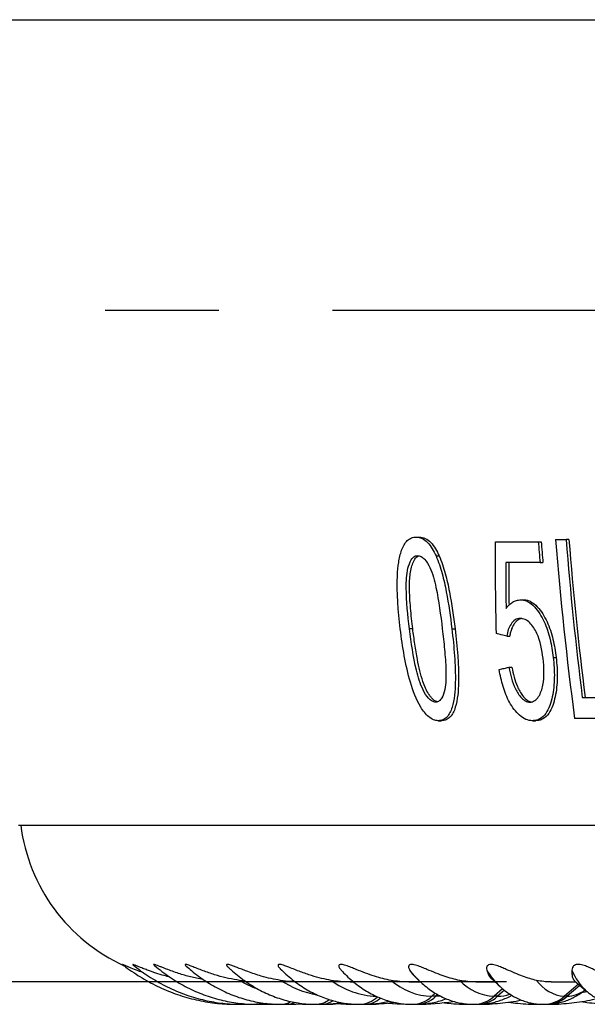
# Model space of a CAD drawing. Header units: millimetres. Extents: x 10 to 412, y 8 to 584.
# Tile 7 of 83: x 55 to 68, y 324 to 346. Entities that reach past the tile are written whole.
import ezdxf

# ---------------------------------------------------------------- set-up
doc = ezdxf.new("R2010")
doc.units = ezdxf.units.MM
doc.linetypes.add('CENTERX2', pattern=[20.32, 12.7, -2.54, 2.54, -2.54])
for name, color, linetype in [('CENTERLINE', 4, 'CENTERX2'), ('DETAIL', 3, 'Continuous'), ('DIMENSIONS', 2, 'Continuous')]:
    doc.layers.add(name, color=color, linetype=linetype)
doc.layers.add('OUTLINE', color=7, linetype='Continuous', lineweight=25)
doc.styles.add('SLDTEXTSTYLE0', font='TXT', dxfattribs={"width": 0.75})
doc.dimstyles.new('SLDDIMSTYLE8', dxfattribs={"dimtxt": 3.5, "dimasz": 2, "dimexe": 0, "dimexo": 0.0625, "dimgap": 0.875, "dimtad": 1, "dimrnd": 1e-09, "dimzin": 12, "dimdsep": 46, "dimtxsty": 'SLDTEXTSTYLE0', "dimsah": 1, "dimcen": 0.09, "dimadec": 0, "dimazin": 3, "dimtfac": 1, "dimtofl": 0, "dimtmove": 0, "dimatfit": 3, "dimfxl": 0, "dimfrac": 2, "dimtolj": 1, "dimtzin": 12, "dimarcsym": 0})

# ---------------------------------------------------------------- blocks, each defined once
blk = doc.blocks.new('_D_47')
at = {"layer": 'DIMENSIONS'}
for p, q in [((84.3, 349.505), (34.665, 349.505)), ((36.665, 349.505), (36.665, 324.805)), ((65.985, 324.805), (34.665, 324.805))]:
    blk.add_line(p, q, dxfattribs=at)
for points in [[(36.665, 349.505), (36.165, 347.505), (37.165, 347.505)], [(36.665, 324.805), (37.165, 326.805), (36.165, 326.805)]]:
    blk.add_solid(points, dxfattribs=at)
at = {"layer": 'DIMENSIONS', "insert": (32.153, 332.629), "char_height": 3.5, "attachment_point": 1, "rotation": 90, "style": 'SLDTEXTSTYLE0'}
blk.add_mtext('24,7', dxfattribs=at)

msp = doc.modelspace()

# ---------------------------------------------------------------- linework, layer by layer
at = {"layer": 'CENTERLINE'}
msp.add_line((135.76409, 339.80517), (42.40541, 339.80517), dxfattribs=at)
at = {"layer": 'DETAIL'}
for p, q in [((53.43475, 346.30517), (89.08475, 346.30517)), ((63.89231, 332.69367), (63.8192, 332.69367)), ((64.76665, 332.69205), (64.83702, 332.69205)), ((62.31412, 325.04702), (62.29722, 325.06514)), ((67.59084, 324.75311), (67.27905, 324.48392)), ((67.62195, 324.72633), (67.34116, 324.48392)), ((64.39459, 324.55597), (64.31768, 324.48392)), ((64.44948, 324.52234), (64.40847, 324.48392)), ((65.89835, 324.65305), (65.70942, 324.48392)), ((65.93906, 324.62079), (65.78615, 324.48392)), ((67.78008, 324.58701), (67.66167, 324.56333)), ((64.40847, 324.48392), (64.31768, 324.48392)), ((64.5108, 324.48826), (64.40847, 324.48392)), ((65.78615, 324.48392), (65.70942, 324.48392)), ((67.34116, 324.48392), (67.27905, 324.48392))]:
    msp.add_line(p, q, dxfattribs=at)
at = {"layer": 'DETAIL', "flags": 128}
for points in [[(64.01994, 324.84712), (63.92614, 324.94514), (63.82594, 325.06514)], [(60.12691, 324.31437), (60.11988, 324.31259), (60.05752, 324.30517), (60.05746, 324.30517)], [(60.52702, 324.33172), (60.46554, 324.31259), (60.39566, 324.30517), (60.39559, 324.30517)], [(60.63749, 324.3213), (60.60464, 324.31259), (60.53475, 324.30517)]]:
    msp.add_lwpolyline(points, dxfattribs=at)
at = {"layer": 'DETAIL'}
for centre, radius, start, end in [((67.02696, 325.96488), 1.7321, 211.295631, 226.893848), ((68.70456, 325.59118), 1.36316, 202.699289, 226.619576), ((61.41682, 327.2521), 2.78601, 239.98619, 248.796542), ((62.17008, 326.7434), 2.2663, 237.141053, 259.409187), ((63.14943, 326.28831), 1.80546, 233.35562, 267.601472), ((64.35796, 325.9256), 1.44224, 228.845213, 268.399349), ((65.76163, 325.60391), 1.1212, 222.969478, 267.330808), ((67.34843, 325.32621), 0.84514, 215.146829, 265.291705), ((65.78341, 325.38028), 0.89636, 270.17505, 288.071173), ((67.32258, 325.16262), 0.67896, 271.56761, 307.780864), ((60.94988, 324.72819), 0.42303, 270.295699, 300.789701), ((61.07815, 324.72557), 0.42041, 270.325495, 294.773733), ((61.71862, 324.80802), 0.50287, 270.458289, 307.476066), ((61.83458, 324.8074), 0.50226, 270.554382, 302.91189), ((62.69412, 324.8874), 0.58228, 270.722087, 314.671328), ((62.79862, 324.88337), 0.57825, 270.702227, 310.091948), ((63.87556, 324.94121), 0.63606, 270.49467, 314.033773), ((63.96567, 324.94285), 0.63772, 270.565373, 313.974557), ((65.24877, 324.98805), 0.6829, 270.309495, 312.419474), ((65.32506, 324.98919), 0.68404, 270.359599, 312.382843), ((66.80298, 325.02848), 0.72332, 270.178551, 311.160804), ((66.86481, 325.0292), 0.72404, 270.21481, 311.139577)]:
    msp.add_arc(centre, radius, start, end, dxfattribs=at)
at = {"layer": 'OUTLINE'}
for p, q in [((63.96782, 334.74562), (64.03941, 334.74562)), ((65.74196, 334.64171), (66.69594, 334.64171)), ((66.69594, 334.64171), (66.7598, 334.64171)), ((67.08129, 334.69367), (67.31716, 334.69367)), ((67.37923, 334.69367), (67.31716, 334.69367)), ((64.41185, 334.32354), (64.48236, 334.32354)), ((66.73567, 334.17419), (65.96919, 334.17419)), ((66.73567, 334.17419), (66.79961, 334.17419)), ((66.30594, 333.34302), (66.37151, 333.34302)), ((65.99061, 332.53296), (66.05753, 332.53296)), ((67.02968, 332.05568), (67.09386, 332.05568)), ((66.03711, 331.83653), (66.10432, 331.83653)), ((67.67844, 331.16121), (68.70121, 331.16121)), ((68.75872, 330.69367), (67.50754, 330.69367)), ((64.46371, 330.64172), (64.53638, 330.64172)), ((66.56741, 330.64172), (66.63387, 330.64172)), ((55.09092, 328.30517), (89.08475, 328.30517)), ((62.29722, 325.06514), (62.30863, 325.05492)), ((62.30762, 325.05392), (62.31553, 325.04553)), ((63.9223, 324.94154), (64.02497, 324.84225)), ((60.14808, 324.82599), (60.02324, 324.83969)), ((62.49668, 324.80517), (62.57189, 324.80517)), ((63.80422, 324.80517), (64.0621, 324.80517)), ((64.02497, 324.84225), (64.01994, 324.84712)), ((65.30417, 324.80517), (65.72728, 324.80517)), ((65.65479, 324.87068), (65.84487, 324.6989)), ((66.98509, 324.80517), (67.53034, 324.80517)), ((67.50331, 324.82842), (67.76968, 324.59921)), ((59.94029, 324.30517), (60.05752, 324.30517)), ((60.05752, 324.30517), (60.20626, 324.30517)), ((60.20626, 324.30517), (60.30913, 324.30689)), ((60.20626, 324.30517), (60.20944, 324.30517)), ((60.20944, 324.30517), (60.31245, 324.30673)), ((60.37047, 324.30517), (60.39566, 324.30517)), ((60.39566, 324.30517), (60.53475, 324.30517)), ((60.53475, 324.30517), (60.5411, 324.30517)), ((60.72601, 324.30999), (60.91459, 324.30517)), ((60.91459, 324.30517), (60.95214, 324.30517)), ((60.95214, 324.30517), (61.08054, 324.30517)), ((61.08054, 324.30517), (61.08999, 324.30517)), ((61.67311, 324.30517), (61.72273, 324.30517)), ((61.72273, 324.30517), (61.83944, 324.30517)), ((61.83944, 324.30517), (61.85193, 324.30517)), ((62.64025, 324.30517), (62.70156, 324.30517)), ((62.70156, 324.30517), (62.8057, 324.30517)), ((62.8057, 324.30517), (62.82114, 324.30517)), ((63.80864, 324.30517), (63.88118, 324.30517)), ((63.88118, 324.30517), (63.97197, 324.30517)), ((63.97197, 324.30517), (63.99022, 324.30517)), ((65.16941, 324.30517), (65.25261, 324.30517)), ((65.25261, 324.30517), (65.32935, 324.30517)), ((65.32935, 324.30517), (65.35029, 324.30517)), ((66.71218, 324.30517), (66.80542, 324.30517)), ((66.80542, 324.30517), (66.86753, 324.30517)), ((66.86753, 324.30517), (66.891, 324.30517))]:
    msp.add_line(p, q, dxfattribs=at)
at = {"layer": 'OUTLINE', "flags": 128}
msp.add_lwpolyline([(63.3352, 324.32764), (63.5431, 324.31223), (63.80864, 324.30517)], dxfattribs=at)
at = {"layer": 'OUTLINE'}
for centre, radius, start, end in [((141.3441, 340.75017), 74.89767, 184.6780865, 185.0370263), ((140.8874, 340.71921), 74.37632, 184.6870241, 185.0484853), ((142.10062, 340.66504), 75.2566, 184.5510192, 187.6139872), ((143.25111, 340.67505), 76.16916, 184.5039325, 187.1752206), ((143.14261, 340.6741), 75.99904, 184.5133203, 187.1906484), ((59.10955, 328.80517), 4, 187.180756, 245.472435), ((63.99022, 329.30517), 5, 270, 279.286631)]:
    msp.add_arc(centre, radius, start, end, dxfattribs=at)
for points, knots in [([(63.61387, 332.69205), (63.56568, 333.09293), (63.5304, 333.49658), (63.55507, 333.98762), (63.56385, 334.08495), (63.59292, 334.27325), (63.61331, 334.3657), (63.67458, 334.53467), (63.7159, 334.61184), (63.79893, 334.69176), (63.83019, 334.71289), (63.89604, 334.73961), (63.93185, 334.74331), (63.96782, 334.74562)], [0, 0, 0, 0, 0.5, 0.5, 0.625, 0.625, 0.75, 0.75, 0.875, 0.875, 0.9375, 0.9375, 1, 1, 1, 1]), ([(63.96782, 334.74562), (64.01242, 334.74309), (64.057, 334.73635), (64.14541, 334.6935), (64.18652, 334.66165), (64.26288, 334.58191), (64.29725, 334.53509), (64.35888, 334.43446), (64.38567, 334.3791), (64.41185, 334.32354)], [0, 0, 0, 0, 0.25, 0.25, 0.5, 0.5, 0.75, 0.75, 1, 1, 1, 1]), ([(64.03941, 334.74562), (64.08393, 334.74309), (64.12843, 334.73633), (64.21666, 334.69341), (64.25769, 334.66151), (64.33386, 334.58172), (64.36812, 334.53491), (64.42956, 334.43434), (64.45627, 334.37904), (64.48236, 334.32354)], [0, 0, 0, 0, 0.25, 0.25, 0.5, 0.5, 0.75, 0.75, 1, 1, 1, 1]), ([(63.8192, 332.69367), (63.78261, 332.99872), (63.75066, 333.30485), (63.7461, 333.7596), (63.75156, 333.90898), (63.80306, 334.1162), (63.82564, 334.18359), (63.87515, 334.26502), (63.89546, 334.28798), (63.93035, 334.31277), (63.94245, 334.31973), (63.96857, 334.32829), (63.98274, 334.32921), (63.99671, 334.33003)], [0, 0, 0, 0, 0.5, 0.5, 0.75, 0.75, 0.875, 0.875, 0.9375, 0.9375, 0.96875, 0.96875, 1, 1, 1, 1]), ([(63.89231, 332.69367), (63.87468, 332.84818), (63.84821, 333.08005), (63.8261, 333.38922), (63.81901, 333.59555), (63.82122, 333.77555), (63.8336, 333.9278), (63.86089, 334.06972), (63.89716, 334.17697), (63.93642, 334.25016), (63.97026, 334.28968), (64.00166, 334.31436), (64.02092, 334.3206), (64.02892, 334.32319)], [0, 0, 0, 0, 0.26105123, 0.39173837, 0.52239083, 0.610748, 0.69919306, 0.78705182, 0.86888346, 0.91047377, 0.95187825, 0.98000934, 1, 1, 1, 1]), ([(63.99671, 334.33003), (64.02457, 334.32827), (64.05287, 334.32336), (64.10731, 334.29444), (64.13275, 334.27315), (64.20376, 334.1969), (64.24117, 334.13068), (64.34009, 333.92649), (64.37922, 333.77192), (64.47621, 333.31313), (64.51471, 333.0025), (64.55284, 332.69367)], [0, 0, 0, 0, 0.0625, 0.0625, 0.125, 0.125, 0.25, 0.25, 0.5, 0.5, 1, 1, 1, 1]), ([(64.41185, 334.32354), (64.43875, 334.25978), (64.46518, 334.19583), (64.50966, 334.06467), (64.52938, 333.9981), (64.58495, 333.79697), (64.6149, 333.65985), (64.69573, 333.24647), (64.73229, 332.96888), (64.76665, 332.69205)], [0, 0, 0, 0, 0.125, 0.125, 0.25, 0.25, 0.5, 0.5, 1, 1, 1, 1]), ([(64.48236, 334.32354), (64.50923, 334.25976), (64.53563, 334.19578), (64.58005, 334.06458), (64.59974, 333.99801), (64.65525, 333.79686), (64.68519, 333.65976), (64.76599, 333.2464), (64.8026, 332.96885), (64.83702, 332.69205)], [0, 0, 0, 0, 0.125, 0.125, 0.25, 0.25, 0.5, 0.5, 1, 1, 1, 1]), ([(65.96919, 334.17419), (65.96911, 334.0887), (65.96919, 334.00325), (65.96944, 333.91782), (65.96981, 333.78968), (65.97055, 333.66161), (65.97167, 333.53361), (65.97279, 333.40561), (65.97428, 333.27768), (65.97614, 333.14984)], [0, 0, 0, 0, 0.00026081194, 0.00026081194, 0.00026081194, 0.00065205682, 0.00065205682, 0.00065205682, 0.00104332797, 0.00104332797, 0.00104332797, 0.00104332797]), ([(66.03532, 334.17419), (66.03538, 334.08872), (66.03554, 333.87505), (66.03745, 333.55794), (66.04051, 333.32657), (66.04187, 333.22308)], [0, 0, 0, 0, 0.26925988, 0.67315026, 1, 1, 1, 1]), ([(65.97614, 333.14984), (65.99813, 333.17691), (66.02015, 333.204), (66.06839, 333.25224), (66.09456, 333.27296), (66.14968, 333.30703), (66.17875, 333.32074), (66.24112, 333.33802), (66.27351, 333.34049), (66.30594, 333.34302)], [0, 0, 0, 0, 0.25, 0.25, 0.5, 0.5, 0.75, 0.75, 1, 1, 1, 1]), ([(66.30594, 333.34302), (66.3327, 333.34146), (66.35947, 333.33942), (66.4127, 333.32558), (66.43955, 333.31506), (66.51725, 333.27416), (66.56481, 333.23332), (66.6969, 333.0934), (66.76816, 332.97611), (66.88407, 332.72975), (66.92649, 332.59641), (66.9917, 332.32782), (67.01189, 332.19189), (67.02968, 332.05568)], [0, 0, 0, 0, 0.0625, 0.0625, 0.125, 0.125, 0.25, 0.25, 0.5, 0.5, 0.75, 0.75, 1, 1, 1, 1]), ([(66.37151, 333.34302), (66.39825, 333.34146), (66.42499, 333.3394), (66.47817, 333.32551), (66.50499, 333.31496), (66.5826, 333.27391), (66.63008, 333.23297), (66.76186, 333.09285), (66.83293, 332.97552), (66.94849, 332.72919), (66.99079, 332.59595), (67.05588, 332.32757), (67.07606, 332.19176), (67.09386, 332.05568)], [0, 0, 0, 0, 0.0625, 0.0625, 0.125, 0.125, 0.25, 0.25, 0.5, 0.5, 0.75, 0.75, 1, 1, 1, 1]), ([(66.29033, 332.92743), (66.27008, 332.92603), (66.24987, 332.92451), (66.21154, 332.91316), (66.19307, 332.90383), (66.14168, 332.8696), (66.11184, 332.83761), (66.06221, 332.76386), (66.04233, 332.72149), (66.01072, 332.63062), (66.00029, 332.58199), (65.99061, 332.53295)], [0, 0, 0, 0, 0.125, 0.125, 0.25, 0.25, 0.5, 0.5, 0.75, 0.75, 1, 1, 1, 1]), ([(66.32473, 332.92327), (66.31936, 332.92267), (66.29816, 332.92031), (66.24573, 332.90036), (66.1861, 332.84931), (66.13466, 332.77413), (66.09969, 332.69933), (66.07481, 332.61779), (66.06329, 332.56126), (66.05753, 332.53296)], [0, 0, 0, 0, 0.03587959, 0.14154808, 0.37039935, 0.52967198, 0.68918019, 0.84442711, 1, 1, 1, 1]), ([(66.80293, 332.03295), (66.77834, 332.22462), (66.7436, 332.41957), (66.62205, 332.68043), (66.56996, 332.76378), (66.47478, 332.85913), (66.43942, 332.88452), (66.36594, 332.91934), (66.32812, 332.92506), (66.29033, 332.92743)], [0, 0, 0, 0, 0.5, 0.5, 0.75, 0.75, 0.875, 0.875, 1, 1, 1, 1]), ([(64.46371, 330.64172), (64.42741, 330.64428), (64.39116, 330.64868), (64.31835, 330.6788), (64.28258, 330.70222), (64.18196, 330.78721), (64.12346, 330.86443), (63.96907, 331.11452), (63.89679, 331.30544), (63.72688, 331.89019), (63.66612, 332.29192), (63.61387, 332.69205)], [0, 0, 0, 0, 0.0625, 0.0625, 0.125, 0.125, 0.25, 0.25, 0.5, 0.5, 1, 1, 1, 1]), ([(64.40829, 331.0573), (64.39434, 331.0581), (64.3804, 331.05885), (64.3524, 331.06639), (64.33822, 331.07274), (64.29673, 331.09544), (64.27038, 331.11734), (64.19819, 331.19537), (64.15854, 331.26148), (64.05466, 331.46529), (64.01133, 331.61899), (63.90274, 332.07528), (63.85838, 332.38481), (63.8192, 332.69367)], [0, 0, 0, 0, 0.03125, 0.03125, 0.0625, 0.0625, 0.125, 0.125, 0.25, 0.25, 0.5, 0.5, 1, 1, 1, 1]), ([(64.44792, 331.0649), (64.43529, 331.06696), (64.397, 331.0732), (64.34198, 331.11713), (64.28887, 331.17687), (64.23334, 331.25891), (64.1739, 331.37063), (64.10569, 331.54504), (64.04774, 331.75946), (63.99003, 332.03901), (63.9372, 332.35066), (63.90728, 332.57932), (63.89231, 332.69367)], [0, 0, 0, 0, 0.02872083, 0.08705339, 0.1300116, 0.17308181, 0.25730583, 0.34161844, 0.48059379, 0.61986958, 0.80990265, 1, 1, 1, 1]), ([(64.55284, 332.69367), (64.57059, 332.54042), (64.58823, 332.38733), (64.61621, 332.08174), (64.62857, 331.92906), (64.63757, 331.62725), (64.63615, 331.47495), (64.59231, 331.26954), (64.57302, 331.20325), (64.52612, 331.12235), (64.50696, 331.09902), (64.47323, 331.07445), (64.46121, 331.06745), (64.43555, 331.059), (64.42192, 331.05814), (64.40829, 331.0573)], [0, 0, 0, 0, 0.25, 0.25, 0.5, 0.5, 0.75, 0.75, 0.875, 0.875, 0.9375, 0.9375, 0.96875, 0.96875, 1, 1, 1, 1]), ([(64.76665, 332.69205), (64.78959, 332.49154), (64.81061, 332.29142), (64.83899, 331.89249), (64.84766, 331.69414), (64.83872, 331.30432), (64.82341, 331.11105), (64.74513, 330.85667), (64.7082, 330.77905), (64.63013, 330.69709), (64.59986, 330.67565), (64.53532, 330.64807), (64.49958, 330.6441), (64.46371, 330.64172)], [0, 0, 0, 0, 0.25, 0.25, 0.5, 0.5, 0.75, 0.75, 0.875, 0.875, 0.9375, 0.9375, 1, 1, 1, 1]), ([(64.83702, 332.69205), (64.88298, 332.29129), (64.92269, 331.88956), (64.90984, 331.30511), (64.89477, 331.11188), (64.81707, 330.85732), (64.78038, 330.77956), (64.70258, 330.69735), (64.67239, 330.67582), (64.60795, 330.6481), (64.57224, 330.64411), (64.53638, 330.64172)], [0, 0, 0, 0, 0.5, 0.5, 0.75, 0.75, 0.875, 0.875, 0.9375, 0.9375, 1, 1, 1, 1]), ([(65.99061, 332.53295), (65.97053, 332.53812), (65.95046, 332.54328), (65.93042, 332.54844), (65.91038, 332.5536), (65.89035, 332.55876), (65.87034, 332.56392), (65.83378, 332.57335), (65.79729, 332.58278), (65.76085, 332.59221)], [0, 0, 0, 0, 0.000079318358, 0.000079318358, 0.000079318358, 0.000158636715, 0.000158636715, 0.000158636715, 0.000303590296, 0.000303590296, 0.000303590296, 0.000303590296]), ([(66.50679, 331.0573), (66.52658, 331.0584), (66.54625, 331.06), (66.58345, 331.07113), (66.60156, 331.07956), (66.65132, 331.11227), (66.67911, 331.14436), (66.74901, 331.25304), (66.77938, 331.34252), (66.81669, 331.52938), (66.8233, 331.62957), (66.82211, 331.82985), (66.81418, 331.93112), (66.80293, 332.03295)], [0, 0, 0, 0, 0.0625, 0.0625, 0.125, 0.125, 0.25, 0.25, 0.5, 0.5, 0.75, 0.75, 1, 1, 1, 1]), ([(67.02968, 332.05568), (67.03738, 331.98026), (67.04507, 331.90488), (67.05403, 331.75487), (67.05478, 331.68022), (67.05114, 331.45749), (67.03684, 331.31436), (66.97786, 331.04161), (66.93606, 330.90665), (66.82695, 330.75291), (66.78446, 330.71115), (66.70752, 330.66886), (66.68091, 330.65828), (66.62554, 330.64494), (66.59649, 330.64321), (66.56741, 330.64172)], [0, 0, 0, 0, 0.125, 0.125, 0.25, 0.25, 0.5, 0.5, 0.75, 0.75, 0.875, 0.875, 0.9375, 0.9375, 1, 1, 1, 1]), ([(67.09386, 332.05568), (67.10158, 331.98033), (67.10928, 331.90502), (67.11831, 331.75515), (67.11912, 331.68057), (67.11565, 331.45802), (67.10153, 331.31497), (67.04304, 331.04231), (67.00158, 330.90739), (66.89294, 330.7533), (66.85059, 330.71142), (66.77384, 330.66898), (66.74726, 330.65835), (66.69195, 330.64496), (66.66293, 330.64321), (66.63387, 330.64172)], [0, 0, 0, 0, 0.125, 0.125, 0.25, 0.25, 0.5, 0.5, 0.75, 0.75, 0.875, 0.875, 0.9375, 0.9375, 1, 1, 1, 1]), ([(65.82189, 331.78458), (65.84064, 331.78912), (65.8594, 331.79367), (65.87819, 331.79821), (65.89697, 331.80275), (65.91578, 331.8073), (65.9346, 331.81184), (65.96871, 331.82007), (66.00288, 331.8283), (66.03711, 331.83653)], [0, 0, 0, 0, 0.000078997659, 0.000078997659, 0.000078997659, 0.000157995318, 0.000157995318, 0.000157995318, 0.000301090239, 0.000301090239, 0.000301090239, 0.000301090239]), ([(66.56741, 330.64172), (66.51766, 330.64424), (66.46777, 330.65112), (66.36839, 330.69263), (66.32176, 330.72331), (66.18936, 330.83941), (66.11476, 330.94219), (65.99309, 331.16492), (65.94652, 331.28485), (65.87092, 331.53214), (65.84488, 331.65805), (65.82189, 331.78458)], [0, 0, 0, 0, 0.125, 0.125, 0.25, 0.25, 0.5, 0.5, 0.75, 0.75, 1, 1, 1, 1]), ([(66.03711, 331.83653), (66.0538, 331.7539), (66.07306, 331.672), (66.11995, 331.51057), (66.14824, 331.43006), (66.22062, 331.27929), (66.26562, 331.20844), (66.34772, 331.12428), (66.37748, 331.09888), (66.44078, 331.06638), (66.47415, 331.05922), (66.50679, 331.0573)], [0, 0, 0, 0, 0.25, 0.25, 0.5, 0.5, 0.75, 0.75, 0.875, 0.875, 1, 1, 1, 1]), ([(66.10432, 331.83653), (66.12014, 331.76343), (66.15173, 331.61748), (66.21198, 331.43652), (66.2783, 331.29791), (66.34434, 331.19609), (66.42065, 331.11504), (66.49253, 331.06899), (66.53227, 331.06398), (66.54507, 331.06237)], [0, 0, 0, 0, 0.23034727, 0.45994923, 0.58306571, 0.70593959, 0.84182535, 0.94908485, 1, 1, 1, 1]), ([(57.88021, 325.01196), (57.84124, 325.02482), (57.74649, 325.05611), (57.61742, 325.10734), (57.5113, 325.15246), (57.45032, 325.17945), (57.41928, 325.19305), (57.40705, 325.19792), (57.41109, 325.19549), (57.41242, 325.19469)], [0, 0, 0, 0, 0.19419293, 0.47212355, 0.66215752, 0.77296439, 0.86413699, 0.95553836, 1, 1, 1, 1]), ([(57.41228, 325.19451), (57.43488, 325.1769), (57.51623, 325.11349), (57.66086, 325.01157), (57.84762, 324.8924), (58.03938, 324.78382), (58.23545, 324.6858), (58.4354, 324.59862), (58.63874, 324.52246), (58.84499, 324.45743), (59.05367, 324.40374), (59.26428, 324.3614), (59.47636, 324.33054), (59.68563, 324.31162), (59.84045, 324.30555), (59.92408, 324.30523), (59.94029, 324.30517)], [0, 0, 0, 0, 0.03086211, 0.1111143, 0.19127659, 0.27130602, 0.35119707, 0.43095418, 0.51057948, 0.59008339, 0.66947153, 0.74876038, 0.82796179, 0.90709374, 0.98198232, 1, 1, 1, 1]), ([(58.464, 324.91571), (58.43975, 324.92133), (58.35243, 324.94157), (58.20215, 324.9865), (58.04255, 325.04014), (57.9137, 325.08886), (57.82231, 325.12536), (57.74216, 325.15853), (57.68399, 325.18257), (57.65011, 325.19507), (57.63575, 325.19815), (57.64152, 325.19289), (57.64476, 325.18994)], [0, 0, 0, 0, 0.07353212, 0.26474207, 0.45521067, 0.55853926, 0.6616215, 0.7417956, 0.82272799, 0.87670988, 0.93069837, 1, 1, 1, 1]), ([(57.64486, 325.19007), (57.65898, 325.17846), (57.72929, 325.12064), (57.86004, 325.02361), (58.03868, 324.90292), (58.22228, 324.79304), (58.41003, 324.69376), (58.60153, 324.60542), (58.79628, 324.52814), (58.99383, 324.4621), (59.19368, 324.40743), (59.39537, 324.36419), (59.59843, 324.33242), (59.79878, 324.31266), (59.95198, 324.30572), (60.03701, 324.30527), (60.05752, 324.30517)], [0, 0, 0, 0, 0.020368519, 0.101382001, 0.182263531, 0.262938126, 0.343400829, 0.423650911, 0.503693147, 0.583535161, 0.66319085, 0.742679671, 0.822025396, 0.901254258, 0.976177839, 1, 1, 1, 1]), ([(59.21608, 324.8595), (59.16604, 324.86783), (59.02826, 324.89077), (58.84299, 324.93949), (58.6629, 324.99457), (58.52701, 325.0412), (58.41355, 325.08374), (58.32346, 325.11921), (58.25471, 325.14673), (58.19258, 325.17148), (58.14269, 325.18982), (58.11264, 325.19793), (58.10155, 325.19513), (58.11307, 325.18452), (58.11996, 325.17817)], [0, 0, 0, 0, 0.11641886, 0.32048817, 0.4242633, 0.52798252, 0.6300509, 0.68267486, 0.73518923, 0.79120359, 0.83552314, 0.88013527, 0.92824268, 1, 1, 1, 1]), ([(58.1198, 325.17797), (58.12204, 325.17601), (58.17763, 325.12744), (58.29039, 325.0386), (58.45993, 324.91595), (58.63444, 324.80438), (58.81292, 324.70347), (58.99504, 324.61364), (59.18027, 324.535), (59.36815, 324.46769), (59.55822, 324.41183), (59.75, 324.36748), (59.94305, 324.33468), (60.13692, 324.31357), (60.28797, 324.30584), (60.3742, 324.3053), (60.39566, 324.30517)], [0, 0, 0, 0, 0.00346232, 0.08586384, 0.16807052, 0.2499769, 0.33156444, 0.41282566, 0.49375968, 0.5743778, 0.65469799, 0.7347475, 0.81456268, 0.89418591, 0.97366695, 1, 1, 1, 1]), ([(60.02324, 324.83969), (59.94311, 324.85316), (59.78147, 324.88036), (59.57365, 324.93442), (59.40383, 324.98681), (59.2749, 325.03093), (59.14472, 325.07932), (59.02506, 325.12642), (58.93008, 325.16377), (58.86634, 325.18649), (58.82866, 325.1966), (58.80654, 325.19706), (58.806, 325.18512), (58.81752, 325.17034), (58.83013, 325.16044), (58.83063, 325.16005)], [0, 0, 0, 0, 0.16944355, 0.34183735, 0.42934217, 0.51680908, 0.60301172, 0.69088385, 0.7555367, 0.79512042, 0.83503936, 0.86961223, 0.92600802, 0.99706289, 1, 1, 1, 1]), ([(58.83122, 325.1607), (58.87017, 325.12612), (58.96023, 325.04617), (59.10783, 324.93249), (59.27213, 324.8183), (59.44061, 324.71543), (59.61252, 324.62365), (59.78745, 324.54326), (59.96489, 324.47438), (60.14438, 324.41707), (60.32545, 324.37142), (60.50766, 324.33738), (60.69059, 324.31513), (60.83892, 324.30611), (60.92608, 324.30538), (60.95214, 324.30517)], [0, 0, 0, 0, 0.06420384, 0.148448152, 0.232267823, 0.315614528, 0.398470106, 0.480822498, 0.562678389, 0.644062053, 0.725012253, 0.805584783, 0.88584717, 0.965875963, 1, 1, 1, 1]), ([(60.94044, 324.83969), (60.86983, 324.85205), (60.72807, 324.87686), (60.53404, 324.92774), (60.36143, 324.98144), (60.22599, 325.029), (60.10207, 325.07584), (60.00068, 325.11573), (59.90844, 325.15187), (59.83714, 325.17801), (59.78476, 325.19329), (59.75113, 325.19824), (59.7359, 325.19322), (59.73452, 325.18176), (59.74317, 325.16265), (59.76256, 325.14475), (59.77561, 325.1327)], [0, 0, 0, 0, 0.147154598, 0.295445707, 0.392480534, 0.490172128, 0.559710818, 0.630167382, 0.681183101, 0.732618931, 0.766017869, 0.799499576, 0.842699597, 0.880802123, 0.919804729, 1, 1, 1, 1]), ([(62.07185, 324.83969), (62.00062, 324.85303), (61.85752, 324.87984), (61.66878, 324.93333), (61.51066, 324.98565), (61.38602, 325.03099), (61.25703, 325.08111), (61.13867, 325.12861), (61.04242, 325.1652), (60.97522, 325.18701), (60.9297, 325.19686), (60.89675, 325.19677), (60.88076, 325.1843), (60.88615, 325.15935), (60.90412, 325.12981), (60.92611, 325.10974), (60.9362, 325.10052)], [0, 0, 0, 0, 0.14689948, 0.29512387, 0.37325022, 0.45178471, 0.52998691, 0.60989527, 0.6613033, 0.69633355, 0.73166591, 0.76184586, 0.81223834, 0.87698039, 0.9435047, 1, 1, 1, 1]), ([(63.40883, 324.83969), (63.28913, 324.86093), (63.16602, 324.89192), (62.90733, 324.97438), (62.77225, 325.02668), (62.59069, 325.10034), (62.55329, 325.11559), (62.47687, 325.14568), (62.43758, 325.16069), (62.36122, 325.18547), (62.32466, 325.19443), (62.2743, 325.1979), (62.26021, 325.1933), (62.23638, 325.17292), (62.24144, 325.15131), (62.26128, 325.10874), (62.27765, 325.08664), (62.29722, 325.06513)], [0, 0, 0, 0, 0.25, 0.25, 0.5, 0.5, 0.5625, 0.5625, 0.625, 0.625, 0.6875, 0.6875, 0.75, 0.75, 0.875, 0.875, 1, 1, 1, 1]), ([(64.94123, 324.83969), (64.83141, 324.86098), (64.71773, 324.89202), (64.47663, 324.97435), (64.3503, 325.02629), (64.17361, 325.10047), (64.1372, 325.11572), (64.06219, 325.14572), (64.02313, 325.16072), (63.94525, 325.18552), (63.90683, 325.19445), (63.85115, 325.19789), (63.83359, 325.19334), (63.79916, 325.17274), (63.79736, 325.15136), (63.80359, 325.1085), (63.81323, 325.08647), (63.82594, 325.06513)], [0, 0, 0, 0, 0.25, 0.25, 0.5, 0.5, 0.5625, 0.5625, 0.625, 0.625, 0.6875, 0.6875, 0.75, 0.75, 0.875, 0.875, 1, 1, 1, 1]), ([(66.65737, 324.83969), (66.55911, 324.86085), (66.45518, 324.89205), (66.23375, 324.9741), (66.1164, 325.02594), (65.94803, 325.09977), (65.91286, 325.11506), (65.84004, 325.14494), (65.80126, 325.16008), (65.72225, 325.18513), (65.68204, 325.19425), (65.62076, 325.19797), (65.59951, 325.19345), (65.55476, 325.17299), (65.54575, 325.15126), (65.53818, 325.10855), (65.54097, 325.08652), (65.54689, 325.06513)], [0, 0, 0, 0, 0.25, 0.25, 0.5, 0.5, 0.5625, 0.5625, 0.625, 0.625, 0.6875, 0.6875, 0.75, 0.75, 0.875, 0.875, 1, 1, 1, 1]), ([(68.5442, 324.83969), (68.45818, 324.86071), (68.36517, 324.89197), (68.21491, 324.95332), (68.16287, 324.97621), (68.05222, 325.02698), (67.99366, 325.05498), (67.89878, 325.0989), (67.86589, 325.1139), (67.79487, 325.1441), (67.75675, 325.15936), (67.67742, 325.18466), (67.63578, 325.19401), (67.5692, 325.19806), (67.54476, 325.19368), (67.48939, 325.17324), (67.4736, 325.15175), (67.45199, 325.10871), (67.44793, 325.08658), (67.44698, 325.06513)], [0, 0, 0, 0, 0.25, 0.25, 0.375, 0.375, 0.5, 0.5, 0.5625, 0.5625, 0.625, 0.625, 0.6875, 0.6875, 0.75, 0.75, 0.875, 0.875, 1, 1, 1, 1]), ([(59.77532, 325.13239), (59.79303, 325.11524), (59.85836, 325.05195), (59.97695, 324.95271), (60.13038, 324.83543), (60.28812, 324.72992), (60.44919, 324.63568), (60.6132, 324.55309), (60.7796, 324.48226), (60.94792, 324.4232), (61.11768, 324.37599), (61.28845, 324.34052), (61.45981, 324.31699), (61.60473, 324.30645), (61.69234, 324.3055), (61.72273, 324.30517)], [0, 0, 0, 0, 0.03251097, 0.11999606, 0.20687849, 0.29308277, 0.37854511, 0.46323404, 0.54714447, 0.6303089, 0.71278309, 0.79465084, 0.87601806, 0.95700716, 1, 1, 1, 1]), ([(60.93496, 325.09919), (60.97641, 325.05863), (61.06297, 324.97392), (61.2013, 324.85759), (61.34743, 324.74823), (61.49716, 324.65084), (61.64975, 324.56537), (61.80469, 324.49199), (61.96144, 324.43073), (62.11952, 324.38158), (62.27848, 324.34438), (62.43789, 324.31929), (62.57906, 324.3069), (62.66693, 324.30566), (62.70156, 324.30517)], [0, 0, 0, 0, 0.08375209, 0.1749203, 0.26511404, 0.35419841, 0.44208719, 0.52875713, 0.61424007, 0.6986244, 0.78204276, 0.86466065, 0.94667009, 1, 1, 1, 1]), ([(62.31443, 325.04832), (62.32592, 325.03563), (62.37851, 324.97758), (62.47778, 324.8844), (62.61161, 324.77015), (62.74955, 324.66874), (62.89037, 324.57964), (63.03357, 324.50316), (63.17856, 324.43926), (63.32479, 324.38785), (63.47182, 324.34872), (63.61919, 324.32191), (63.75577, 324.30745), (63.8431, 324.30586), (63.88118, 324.30517)], [0, 0, 0, 0, 0.0275111, 0.12587223, 0.22284374, 0.31812409, 0.41150658, 0.50291946, 0.5924089, 0.68012568, 0.76629392, 0.85119132, 0.93512094, 1, 1, 1, 1]), ([(63.82594, 325.06514), (63.85063, 325.02474), (63.87928, 324.97788), (63.91844, 324.9474), (63.92384, 324.94319)], [0, 0, 0, 0, 0.86196488, 1, 1, 1, 1]), ([(65.54689, 325.06514), (65.55949, 325.02903), (65.58475, 324.95663), (65.62283, 324.89428), (65.65222, 324.87535), (65.6565, 324.8726)], [0, 0, 0, 0, 0.45964315, 0.92142005, 1, 1, 1, 1]), ([(67.44698, 325.06514), (67.4467, 325.0303), (67.44615, 324.96046), (67.46308, 324.87785), (67.48958, 324.84622), (67.50391, 324.82911)], [0, 0, 0, 0, 0.31368165, 0.62867359, 1, 1, 1, 1]), ([(61.26817, 324.80985), (61.23366, 324.81076), (61.12309, 324.81366), (61.01488, 324.82908), (60.94044, 324.83969)], [0, 0, 0, 0, 0.31215539, 1, 1, 1, 1]), ([(64.01922, 324.84988), (64.03609, 324.83294), (64.09221, 324.77662), (64.19366, 324.69225), (64.32199, 324.59796), (64.45323, 324.51756), (64.5862, 324.45024), (64.72052, 324.39599), (64.85565, 324.35439), (64.99116, 324.32543), (65.12357, 324.3082), (65.2108, 324.30615), (65.25261, 324.30517)], [0, 0, 0, 0, 0.05118604, 0.17021888, 0.28568251, 0.39737137, 0.50541136, 0.61015927, 0.71210527, 0.81179453, 0.90977807, 1, 1, 1, 1]), ([(65.32935, 324.30517), (65.36305, 324.30581), (65.44126, 324.30732), (65.56335, 324.32109), (65.69455, 324.34665), (65.8238, 324.38319), (65.95039, 324.43126), (66.04376, 324.47289), (66.09319, 324.50125), (66.10298, 324.50687)], [0, 0, 0, 0, 0.1245684, 0.2890908, 0.45377003, 0.61951472, 0.78723489, 0.95783631, 1, 1, 1, 1]), ([(65.84328, 324.70189), (65.86486, 324.68225), (65.91832, 324.63357), (66.00984, 324.56509), (66.11543, 324.49674), (66.22715, 324.43707), (66.34486, 324.38689), (66.46833, 324.34751), (66.59243, 324.32091), (66.70502, 324.30719), (66.776, 324.30576), (66.80542, 324.30517)], [0, 0, 0, 0, 0.08459399, 0.20964772, 0.32946071, 0.44494633, 0.56897864, 0.68884014, 0.80529322, 0.91928028, 1, 1, 1, 1]), ([(66.86753, 324.30517), (66.90221, 324.30598), (66.97747, 324.30776), (67.09227, 324.32306), (67.21069, 324.34937), (67.32629, 324.38654), (67.43893, 324.43388), (67.54836, 324.4916), (67.64958, 324.55503), (67.71112, 324.60275), (67.73976, 324.62496)], [0, 0, 0, 0, 0.10740866, 0.23307947, 0.35887154, 0.48568196, 0.61443461, 0.74612925, 0.88183225, 1, 1, 1, 1]), ([(67.76757, 324.60207), (67.79012, 324.58285), (67.83986, 324.54048), (67.92456, 324.4825), (68.01856, 324.42857), (68.11946, 324.38249), (68.22694, 324.34548), (68.34027, 324.31959), (68.44098, 324.30691), (68.50347, 324.30566), (68.5278, 324.30517)], [0, 0, 0, 0, 0.11458474, 0.25262587, 0.38487737, 0.51287093, 0.65121199, 0.78545712, 0.91648914, 1, 1, 1, 1]), ([(60.29979, 324.30654), (60.31401, 324.30599), (60.33756, 324.3051), (60.36112, 324.30515), (60.37047, 324.30517)], [0, 0, 0, 0, 0.60345162, 1, 1, 1, 1]), ([(60.53475, 324.30517), (60.57393, 324.30536), (60.64516, 324.30571), (60.71621, 324.31115), (60.74819, 324.3136)], [0, 0, 0, 0, 0.54999456, 1, 1, 1, 1]), ([(60.5411, 324.30517), (60.5852, 324.3053), (60.66134, 324.30554), (60.73734, 324.31033), (60.76931, 324.31235)], [0, 0, 0, 0, 0.57924465, 1, 1, 1, 1]), ([(61.08054, 324.30517), (61.11822, 324.3057), (61.21682, 324.30708), (61.32801, 324.3134), (61.40093, 324.32353), (61.41337, 324.32525)], [0, 0, 0, 0, 0.3390315, 0.88726716, 1, 1, 1, 1]), ([(61.08999, 324.30517), (61.13488, 324.30548), (61.25691, 324.30635), (61.37871, 324.31435), (61.45569, 324.31941)], [0, 0, 0, 0, 0.36794014, 1, 1, 1, 1]), ([(61.37716, 324.31522), (61.39618, 324.31373), (61.49462, 324.30602), (61.59341, 324.30555), (61.67311, 324.30517)], [0, 0, 0, 0, 0.19317677, 1, 1, 1, 1]), ([(61.83944, 324.30517), (61.87569, 324.30565), (61.9689, 324.30691), (62.11868, 324.31823), (62.23127, 324.33607), (62.28745, 324.34497)], [0, 0, 0, 0, 0.2416903, 0.62162783, 1, 1, 1, 1]), ([(61.85193, 324.30517), (61.8974, 324.30559), (62.02189, 324.30675), (62.19198, 324.31485), (62.31593, 324.32833), (62.3613, 324.33327)], [0, 0, 0, 0, 0.26730206, 0.73177648, 1, 1, 1, 1]), ([(62.24915, 324.32191), (62.30036, 324.31774), (62.43048, 324.30713), (62.56106, 324.30591), (62.64025, 324.30517)], [0, 0, 0, 0, 0.39351395, 1, 1, 1, 1]), ([(62.8057, 324.30517), (62.84066, 324.30566), (62.92847, 324.30689), (63.06875, 324.31942), (63.22144, 324.34258), (63.32011, 324.36696), (63.36725, 324.3786)], [0, 0, 0, 0, 0.18490818, 0.4644734, 0.74415211, 1, 1, 1, 1]), ([(62.82114, 324.30517), (62.86697, 324.30553), (62.9926, 324.30651), (63.19771, 324.3183), (63.37098, 324.33332), (63.46389, 324.34748), (63.47791, 324.34962)], [0, 0, 0, 0, 0.20871145, 0.57205789, 0.93542945, 1, 1, 1, 1]), ([(63.97197, 324.30517), (64.00596, 324.30573), (64.08861, 324.30708), (64.21949, 324.31994), (64.36366, 324.34509), (64.50555, 324.38062), (64.59749, 324.41321), (64.64322, 324.42941)], [0, 0, 0, 0, 0.14870369, 0.36149239, 0.57442184, 0.78832838, 1, 1, 1, 1]), ([(64.56623, 324.34336), (64.60884, 324.33793), (64.73061, 324.32241), (64.93193, 324.30875), (65.09056, 324.30636), (65.16941, 324.30517)], [0, 0, 0, 0, 0.21304012, 0.60885422, 1, 1, 1, 1]), ([(65.35029, 324.30517), (65.39612, 324.30555), (65.52174, 324.30661), (65.72698, 324.31754), (65.96515, 324.34178), (66.1618, 324.36964), (66.27805, 324.39357), (66.31612, 324.40141)], [0, 0, 0, 0, 0.14142321, 0.38762713, 0.63384822, 0.88006904, 1, 1, 1, 1]), ([(66.03265, 324.35343), (66.10069, 324.34447), (66.2471, 324.32518), (66.47394, 324.30871), (66.63258, 324.30635), (66.71218, 324.30517)], [0, 0, 0, 0, 0.30191884, 0.64970716, 1, 1, 1, 1]), ([(66.891, 324.30517), (66.93647, 324.30555), (67.06097, 324.30658), (67.26429, 324.3177), (67.50032, 324.34127), (67.73471, 324.37746), (67.90445, 324.40927), (67.99504, 324.43241), (68.00901, 324.43598)], [0, 0, 0, 0, 0.12095177, 0.33112247, 0.54130541, 0.75149078, 0.96168042, 1, 1, 1, 1]), ([(67.66383, 324.36806), (67.6826, 324.36467), (67.77797, 324.34741), (67.95168, 324.32778), (68.18685, 324.30853), (68.34493, 324.3063), (68.42522, 324.30517)], [0, 0, 0, 0, 0.07475895, 0.37993334, 0.68506473, 1, 1, 1, 1])]:
    msp.add_open_spline(points, degree=3, knots=knots, dxfattribs=at)
for points in [[(65.76085, 332.59221), (65.74381, 333.27314), (65.73759, 333.95648), (65.74196, 334.64172)], [(62.49668, 324.80517), (62.35192, 324.80517), (62.2105, 324.81684), (62.07184, 324.83969)], [(63.80422, 324.80517), (63.66914, 324.80517), (63.53756, 324.81685), (63.40883, 324.83969)], [(65.30417, 324.80517), (65.1798, 324.80517), (65.05904, 324.81685), (64.94123, 324.83969)], [(66.98509, 324.80517), (66.87238, 324.80517), (66.76338, 324.81686), (66.65737, 324.83969)]]:
    msp.add_open_spline(points, degree=3, dxfattribs=at)

# ---------------------------------------------------------------- dimensions: what is measured, and where the dimension line sits
at = {"layer": 'DIMENSIONS'}
dim = msp.add_linear_dim(base=(36.6652, 324.80517), p1=(85.30028, 349.50517), p2=(66.98509, 324.80517), angle=90, dimstyle='SLDDIMSTYLE8', dxfattribs=at)
dim.commit()
dim.dimension.update_dxf_attribs({"geometry": '_D_47', "text_midpoint": (36.6652, 337.15517), "dimtype": 160})

doc.saveas('drawing.dxf')
